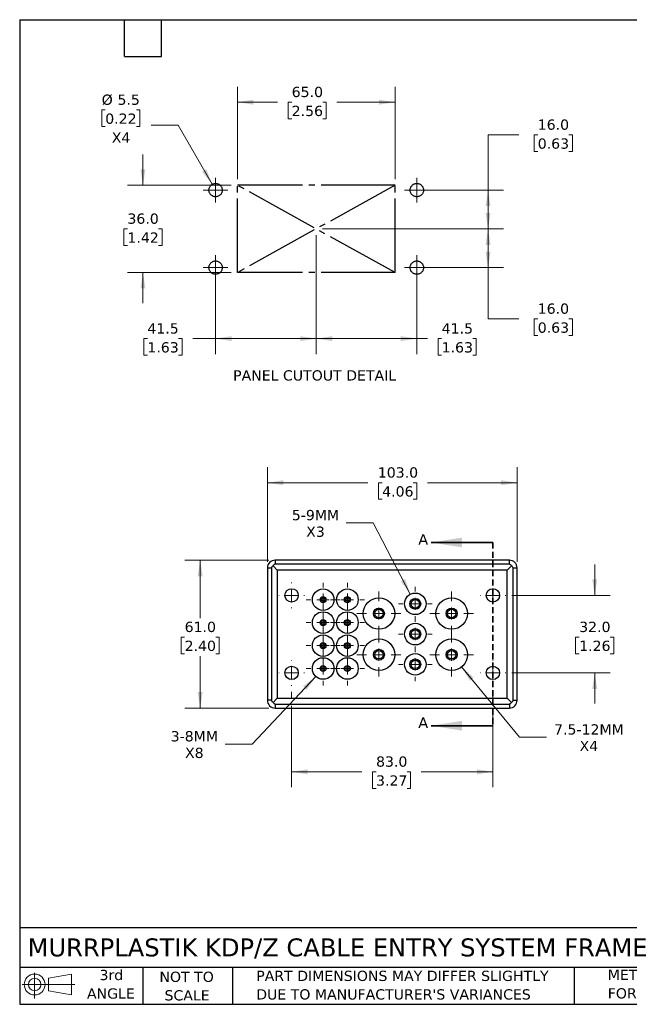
# Model space of a CAD drawing. Header units: millimetres. Extents: x 13 to 546, y 13 to 419.
# Tile 1 of 2: x 13 to 264, y 13 to 419. Entities that reach past the tile are written whole.
import ezdxf

# ---------------------------------------------------------------- set-up
doc = ezdxf.new("R2010")
doc.units = ezdxf.units.MM
doc.header["$LTSCALE"] = 2
for name, pattern in [('SLD-Center', [19.05, 15.24, -1.27, 1.27, -1.27]), ('SLD-Dashed', [1.905, 1.27, -0.635]), ('SLD-Solid', [0])]:
    doc.linetypes.add(name, pattern=pattern)
doc.layers.add('CENTER', color=40, linetype='SLD-Center')
doc.layers.add('TEXT', color=140, linetype='SLD-Solid', lineweight=25)
doc.styles.add('SLDTEXTSTYLE0', font='VERDANA.TTF')
doc.dimstyles.new('SLDDIMSTYLE0', dxfattribs={"dimtxt": 4.316016, "dimasz": 6.604, "dimexe": 0, "dimexo": 0.0625, "dimgap": 1.079004, "dimtad": 0, "dimtih": 1, "dimtoh": 1, "dimrnd": 1e-09, "dimzin": 4, "dimdsep": 46, "dimtxsty": 'SLDTEXTSTYLE0', "dimsah": 1, "dimcen": 0.09, "dimadec": 0, "dimazin": 1, "dimtfac": 1, "dimtmove": 0, "dimatfit": 0, "dimfxl": 0, "dimfrac": 2, "dimtolj": 1, "dimtzin": 12, "dimarcsym": 0})
doc.dimstyles.new('SLDDIMSTYLE1', dxfattribs={"dimtxt": 4.316016, "dimasz": 6.604, "dimexe": 0, "dimexo": 0.0625, "dimgap": 1.079004, "dimtad": 0, "dimtih": 1, "dimtoh": 1, "dimrnd": 1e-09, "dimzin": 4, "dimdsep": 46, "dimtxsty": 'SLDTEXTSTYLE0', "dimsah": 1, "dimcen": 0.09, "dimadec": 0, "dimazin": 1, "dimtfac": 1, "dimtofl": 0, "dimtmove": 0, "dimatfit": 3, "dimfxl": 0, "dimfrac": 2, "dimtolj": 1, "dimtzin": 12, "dimarcsym": 0})
doc.dimstyles.new('SLDDIMSTYLE2', dxfattribs={"dimtxt": 4.316016, "dimasz": 6.604, "dimexe": 0, "dimexo": 0.0625, "dimgap": 1.079004, "dimtad": 0, "dimtih": 1, "dimtoh": 1, "dimrnd": 1e-09, "dimzin": 12, "dimdsep": 46, "dimtxsty": 'SLDTEXTSTYLE0', "dimsah": 1, "dimcen": 0, "dimadec": 0, "dimazin": 3, "dimtfac": 1, "dimtofl": 0, "dimtmove": 0, "dimatfit": 3, "dimfxl": 0, "dimfrac": 2, "dimtolj": 1, "dimtzin": 12, "dimarcsym": 0})
doc.dimstyles.new('SLDDIMSTYLE3', dxfattribs={"dimtxt": 4.316016, "dimasz": 6.604, "dimexe": 0, "dimexo": 0.0625, "dimgap": 1.079004, "dimtad": 0, "dimtih": 1, "dimtoh": 1, "dimrnd": 1e-09, "dimzin": 12, "dimdsep": 46, "dimtxsty": 'SLDTEXTSTYLE0', "dimsah": 1, "dimcen": 0.09, "dimadec": 0, "dimazin": 3, "dimtfac": 1, "dimtofl": 0, "dimtmove": 0, "dimatfit": 3, "dimfxl": 0, "dimfrac": 2, "dimtolj": 1, "dimtzin": 12, "dimarcsym": 0})
doc.dimstyles.new('SLDDIMSTYLE4', dxfattribs={"dimtxt": 4.316016, "dimasz": 6.604, "dimexe": 0, "dimexo": 0.0625, "dimgap": 1.079004, "dimtad": 0, "dimtih": 1, "dimtoh": 1, "dimrnd": 1e-09, "dimzin": 12, "dimdsep": 46, "dimtxsty": 'SLDTEXTSTYLE0', "dimsah": 1, "dimcen": 0, "dimadec": 0, "dimazin": 3, "dimtfac": 1, "dimtofl": 0, "dimtmove": 0, "dimatfit": 3, "dimfxl": 0, "dimfrac": 2, "dimtolj": 1, "dimtzin": 12, "dimarcsym": 0})

# ---------------------------------------------------------------- blocks, each defined once
blk = doc.blocks.new('Block11')
at = {"color": 7, "linetype": 'SLD-Solid', "lineweight": 18}
for p, q in [((5.18, 10.62), (5.18, 0)), ((10.96, 8.33), (20.35, 10.06)), ((10.96, 3.19), (10.96, 8.33)), ((20.35, 10.06), (20.35, 1.46)), ((0, 5.76), (21.75, 5.76)), ((10.96, 3.19), (20.35, 1.46))]:
    blk.add_line(p, q, dxfattribs=at)
for radius in [4.3, 2.57]:
    blk.add_circle((5.18, 5.76), radius, dxfattribs=at)
blk = doc.blocks.new('Block12')
at = {"color": 7, "linetype": 'Continuous'}
blk.add_blockref('Block11', (0, 0), dxfattribs=at)
blk = doc.blocks.new('_D')
at = {"color": 7, "linetype": 'SLD-Solid', "lineweight": 0}
for p, q in [((63.53, 350.77), (63.53, 363.47)), ((99.93, 350.77), (57.18, 350.77)), ((57.12, 332.77), (55.67, 332.77)), ((55.67, 332.77), (55.67, 325.91)), ((69.95, 332.77), (71.4, 332.77)), ((71.4, 332.77), (71.4, 325.91)), ((55.67, 325.91), (57.12, 325.91)), ((71.4, 325.91), (69.95, 325.91)), ((99.93, 314.77), (57.18, 314.77)), ((63.53, 314.77), (63.53, 302.07))]:
    blk.add_line(p, q, dxfattribs=at)
at = {"color": 7, "linetype": 'SLD-Solid', "lineweight": 18}
for points in [[(63.53, 350.77), (64.55, 357.37), (62.52, 357.37)], [(63.53, 314.77), (62.52, 308.16), (64.55, 308.16)]]:
    blk.add_solid(points, dxfattribs=at)
at = {"color": 7, "linetype": 'SLD-Solid', "lineweight": 18, "char_height": 4.233, "attachment_point": 1, "style": 'SLDTEXTSTYLE0'}
for s, insert in [('36.0', (57.12, 339.11)), ('1.42', (57.12, 331.28))]:
    blk.add_mtext(s, dxfattribs=dict(at, insert=insert))
blk = doc.blocks.new('_D_1')
at = {"color": 7, "linetype": 'SLD-Solid', "lineweight": 0}
for p, q in [((102.47, 353.31), (102.47, 391.4)), ((167.47, 353.31), (167.47, 391.4)), ((102.47, 385.05), (119.01, 385.05)), ((124.86, 385.05), (123.41, 385.05)), ((123.41, 385.05), (123.41, 378.19)), ((137.69, 385.05), (139.14, 385.05)), ((139.14, 385.05), (139.14, 378.19)), ((167.47, 385.05), (143.54, 385.05)), ((123.41, 378.19), (124.86, 378.19)), ((139.14, 378.19), (137.69, 378.19))]:
    blk.add_line(p, q, dxfattribs=at)
at = {"color": 7, "linetype": 'SLD-Solid', "lineweight": 18}
for points in [[(102.47, 385.05), (109.07, 384.04), (109.07, 386.07)], [(167.47, 385.05), (160.87, 386.07), (160.87, 384.04)]]:
    blk.add_solid(points, dxfattribs=at)
at = {"color": 7, "linetype": 'SLD-Solid', "lineweight": 18, "char_height": 4.233, "attachment_point": 1, "style": 'SLDTEXTSTYLE0'}
for s, insert in [('65.0', (124.86, 391.4)), ('2.56', (124.86, 383.57))]:
    blk.add_mtext(s, dxfattribs=dict(at, insert=insert))
blk = doc.blocks.new('_D_2')
at = {"color": 7, "linetype": 'SLD-Solid', "lineweight": 0}
for p, q in [((47.97, 381.85), (46.52, 381.85)), ((46.52, 381.85), (46.52, 374.99)), ((60.8, 381.85), (62.25, 381.85)), ((62.25, 381.85), (62.25, 374.99)), ((46.52, 374.99), (47.97, 374.99)), ((62.25, 374.99), (60.8, 374.99)), ((77.99, 375.59), (66.87, 375.59)), ((92.09, 351.15), (77.99, 375.59))]:
    blk.add_line(p, q, dxfattribs=at)
at = {"color": 7, "linetype": 'SLD-Solid', "lineweight": 18}
blk.add_solid([(92.09, 351.15), (89.67, 357.38), (87.91, 356.36)], dxfattribs=at)
at = {"color": 7, "linetype": 'SLD-Solid', "lineweight": 18, "char_height": 4.233, "attachment_point": 1, "style": 'SLDTEXTSTYLE0'}
for s, insert in [('%%c', (46.51, 388.2)), ('5.5', (53.03, 388.2)), ('0.22', (47.97, 380.37)), ('X4', (50.66, 372.54))]:
    blk.add_mtext(s, dxfattribs=dict(at, insert=insert))
blk = doc.blocks.new('_D_3')
at = {"color": 7, "linetype": 'SLD-Solid', "lineweight": 0}
for p, q in [((134.97, 330.23), (134.97, 281.11)), ((93.47, 314.23), (93.47, 281.11)), ((65.35, 287.46), (63.9, 287.46)), ((63.9, 287.46), (63.9, 280.6)), ((78.18, 287.46), (79.63, 287.46)), ((79.63, 287.46), (79.63, 280.6)), ((93.47, 287.46), (84.03, 287.46)), ((134.97, 287.46), (93.47, 287.46)), ((63.9, 280.6), (65.35, 280.6)), ((79.63, 280.6), (78.18, 280.6))]:
    blk.add_line(p, q, dxfattribs=at)
at = {"color": 7, "linetype": 'SLD-Solid', "lineweight": 18}
for points in [[(93.47, 287.46), (100.07, 286.44), (100.07, 288.48)], [(134.97, 287.46), (128.37, 288.48), (128.37, 286.44)]]:
    blk.add_solid(points, dxfattribs=at)
at = {"color": 7, "linetype": 'SLD-Solid', "lineweight": 18, "char_height": 4.233, "attachment_point": 1, "style": 'SLDTEXTSTYLE0'}
for s, insert in [('41.5', (65.35, 293.8)), ('1.63', (65.35, 285.98))]:
    blk.add_mtext(s, dxfattribs=dict(at, insert=insert))
blk = doc.blocks.new('_D_4')
at = {"color": 7, "linetype": 'SLD-Solid', "lineweight": 0}
for p, q in [((134.97, 330.23), (134.97, 281.11)), ((176.47, 314.23), (176.47, 281.11)), ((134.97, 287.46), (176.47, 287.46)), ((176.47, 287.46), (180.86, 287.46)), ((186.71, 287.46), (185.26, 287.46)), ((185.26, 287.46), (185.26, 280.6)), ((199.54, 287.46), (200.99, 287.46)), ((200.99, 287.46), (200.99, 280.6)), ((185.26, 280.6), (186.71, 280.6)), ((200.99, 280.6), (199.54, 280.6))]:
    blk.add_line(p, q, dxfattribs=at)
at = {"color": 7, "linetype": 'SLD-Solid', "lineweight": 18}
for points in [[(134.97, 287.46), (141.57, 286.44), (141.57, 288.48)], [(176.47, 287.46), (169.87, 288.48), (169.87, 286.44)]]:
    blk.add_solid(points, dxfattribs=at)
at = {"color": 7, "linetype": 'SLD-Solid', "lineweight": 18, "char_height": 4.233, "attachment_point": 1, "style": 'SLDTEXTSTYLE0'}
for s, insert in [('41.5', (186.71, 293.8)), ('1.63', (186.71, 285.98))]:
    blk.add_mtext(s, dxfattribs=dict(at, insert=insert))
blk = doc.blocks.new('_D_5')
at = {"color": 7, "linetype": 'SLD-Solid', "lineweight": 0}
for p, q in [((218.55, 371.57), (205.85, 371.57)), ((205.85, 371.57), (205.85, 348.77)), ((226.33, 371.57), (224.88, 371.57)), ((224.88, 371.57), (224.88, 364.71)), ((239.16, 371.57), (240.61, 371.57)), ((240.61, 371.57), (240.61, 364.71)), ((224.88, 364.71), (226.33, 364.71)), ((240.61, 364.71), (239.16, 364.71)), ((179.01, 348.77), (212.2, 348.77)), ((205.85, 348.77), (205.85, 332.77)), ((137.51, 332.77), (212.2, 332.77))]:
    blk.add_line(p, q, dxfattribs=at)
at = {"color": 7, "linetype": 'SLD-Solid', "lineweight": 18}
for points in [[(205.85, 348.77), (204.83, 342.16), (206.86, 342.16)], [(205.85, 332.77), (206.86, 339.37), (204.83, 339.37)]]:
    blk.add_solid(points, dxfattribs=at)
at = {"color": 7, "linetype": 'SLD-Solid', "lineweight": 18, "char_height": 4.233, "attachment_point": 1, "style": 'SLDTEXTSTYLE0'}
for s, insert in [('16.0', (226.33, 377.91)), ('0.63', (226.33, 370.09))]:
    blk.add_mtext(s, dxfattribs=dict(at, insert=insert))
blk = doc.blocks.new('_D_6')
at = {"color": 7, "linetype": 'SLD-Solid', "lineweight": 0}
for p, q in [((137.51, 332.77), (212.2, 332.77)), ((205.85, 332.77), (205.85, 316.77)), ((179.01, 316.77), (212.2, 316.77)), ((205.85, 295.62), (205.85, 316.77)), ((218.55, 295.62), (205.85, 295.62)), ((226.33, 295.62), (224.88, 295.62)), ((224.88, 295.62), (224.88, 288.76)), ((239.16, 295.62), (240.61, 295.62)), ((240.61, 295.62), (240.61, 288.76)), ((224.88, 288.76), (226.33, 288.76)), ((240.61, 288.76), (239.16, 288.76))]:
    blk.add_line(p, q, dxfattribs=at)
at = {"color": 7, "linetype": 'SLD-Solid', "lineweight": 18}
for points in [[(205.85, 332.77), (204.83, 326.16), (206.86, 326.16)], [(205.85, 316.77), (206.86, 323.37), (204.83, 323.37)]]:
    blk.add_solid(points, dxfattribs=at)
at = {"color": 7, "linetype": 'SLD-Solid', "lineweight": 18, "char_height": 4.233, "attachment_point": 1, "style": 'SLDTEXTSTYLE0'}
for s, insert in [('16.0', (226.33, 301.96)), ('0.63', (226.33, 294.13))]:
    blk.add_mtext(s, dxfattribs=dict(at, insert=insert))
blk = doc.blocks.new('SW_CENTERMARKSYMBOL_0')
at = {"color": 0, "linetype": 'SLD-Solid', "lineweight": 18}
for q in [(0, 5.08), (-5.08, 0), (0, -5.08), (5.08, 0)]:
    blk.add_line((0, 0), q, dxfattribs=at)
blk = doc.blocks.new('SW_CENTERMARKSYMBOL_1')
at = {"color": 0, "linetype": 'SLD-Solid', "lineweight": 18}
for q in [(0, 5.08), (-5.08, 0), (0, -5.08), (5.08, 0)]:
    blk.add_line((0, 0), q, dxfattribs=at)
blk = doc.blocks.new('SW_CENTERMARKSYMBOL_2')
at = {"color": 0, "linetype": 'SLD-Solid', "lineweight": 18}
for q in [(0, 5.08), (-5.08, 0), (0, -5.08), (5.08, 0)]:
    blk.add_line((0, 0), q, dxfattribs=at)
blk = doc.blocks.new('SW_CENTERMARKSYMBOL_3')
at = {"color": 0, "linetype": 'SLD-Solid', "lineweight": 18}
for q in [(0, 5.08), (-5.08, 0), (0, -5.08), (5.08, 0)]:
    blk.add_line((0, 0), q, dxfattribs=at)
blk = doc.blocks.new('_D_7')
at = {"color": 7, "linetype": 'SLD-Solid', "lineweight": 0}
for p, q in [((249.84, 181.5), (249.84, 194.2)), ((215.67, 181.5), (256.19, 181.5)), ((243.42, 164.26), (241.97, 164.26)), ((241.97, 164.26), (241.97, 157.4)), ((256.25, 164.26), (257.7, 164.26)), ((257.7, 164.26), (257.7, 157.4)), ((241.97, 157.4), (243.42, 157.4)), ((257.7, 157.4), (256.25, 157.4)), ((215.67, 149.5), (256.19, 149.5)), ((249.84, 149.5), (249.84, 136.8))]:
    blk.add_line(p, q, dxfattribs=at)
at = {"color": 7, "linetype": 'SLD-Solid', "lineweight": 18}
for points in [[(249.84, 181.5), (250.85, 188.11), (248.82, 188.11)], [(249.84, 149.5), (248.82, 142.9), (250.85, 142.9)]]:
    blk.add_solid(points, dxfattribs=at)
at = {"color": 7, "linetype": 'SLD-Solid', "lineweight": 18, "char_height": 4.233, "attachment_point": 1, "style": 'SLDTEXTSTYLE0'}
for s, insert in [('32.0', (243.42, 170.6)), ('1.26', (243.42, 162.78))]:
    blk.add_mtext(s, dxfattribs=dict(at, insert=insert))
blk = doc.blocks.new('_D_8')
at = {"color": 7, "linetype": 'SLD-Solid', "lineweight": 0}
for p, q in [((124.84, 141.67), (124.84, 138.98)), ((207.84, 141.67), (207.84, 137.77)), ((124.84, 135.93), (124.84, 102.32)), ((207.84, 134.73), (207.84, 102.32)), ((124.84, 108.67), (153.8, 108.67)), ((159.65, 108.67), (158.2, 108.67)), ((158.2, 108.67), (158.2, 101.81)), ((172.47, 108.67), (173.92, 108.67)), ((173.92, 108.67), (173.92, 101.81)), ((207.84, 108.67), (178.32, 108.67)), ((158.2, 101.81), (159.65, 101.81)), ((173.92, 101.81), (172.47, 101.81))]:
    blk.add_line(p, q, dxfattribs=at)
at = {"color": 7, "linetype": 'SLD-Solid', "lineweight": 18}
for points in [[(124.84, 108.67), (131.44, 107.65), (131.44, 109.68)], [(207.84, 108.67), (201.23, 109.68), (201.23, 107.65)]]:
    blk.add_solid(points, dxfattribs=at)
at = {"color": 7, "linetype": 'SLD-Solid', "lineweight": 18, "char_height": 4.233, "attachment_point": 1, "style": 'SLDTEXTSTYLE0'}
for s, insert in [('83.0', (159.65, 115.01)), ('3.27', (159.65, 107.19))]:
    blk.add_mtext(s, dxfattribs=dict(at, insert=insert))
blk = doc.blocks.new('_D_9')
at = {"color": 7, "linetype": 'SLD-Solid', "lineweight": 0}
for p, q in [((115.5, 196), (80.77, 196)), ((87.12, 196), (87.12, 172.09)), ((80.71, 164.26), (79.26, 164.26)), ((79.26, 164.26), (79.26, 157.4)), ((93.54, 164.26), (94.99, 164.26)), ((94.99, 164.26), (94.99, 157.4)), ((79.26, 157.4), (80.71, 157.4)), ((87.12, 135), (87.12, 156.44)), ((94.99, 157.4), (93.54, 157.4)), ((115.5, 135), (80.77, 135))]:
    blk.add_line(p, q, dxfattribs=at)
at = {"color": 7, "linetype": 'SLD-Solid', "lineweight": 18}
for points in [[(87.12, 196), (86.11, 189.4), (88.14, 189.4)], [(87.12, 135), (88.14, 141.61), (86.11, 141.61)]]:
    blk.add_solid(points, dxfattribs=at)
at = {"color": 7, "linetype": 'SLD-Solid', "lineweight": 18, "char_height": 4.233, "attachment_point": 1, "style": 'SLDTEXTSTYLE0'}
for s, insert in [('61.0', (80.71, 170.6)), ('2.40', (80.71, 162.78))]:
    blk.add_mtext(s, dxfattribs=dict(at, insert=insert))
blk = doc.blocks.new('_D_10')
at = {"color": 7, "linetype": 'SLD-Solid', "lineweight": 0}
for p, q in [((114.84, 195.33), (114.84, 234.35)), ((217.84, 195.33), (217.84, 234.35)), ((114.84, 228), (156.33, 228)), ((162.18, 228), (160.73, 228)), ((160.73, 228), (160.73, 221.14)), ((175, 228), (176.45, 228)), ((176.45, 228), (176.45, 221.14)), ((217.84, 228), (180.85, 228)), ((160.73, 221.14), (162.18, 221.14)), ((176.45, 221.14), (175, 221.14))]:
    blk.add_line(p, q, dxfattribs=at)
at = {"color": 7, "linetype": 'SLD-Solid', "lineweight": 18}
for points in [[(114.84, 228), (121.44, 226.99), (121.44, 229.02)], [(217.84, 228), (211.23, 229.02), (211.23, 226.99)]]:
    blk.add_solid(points, dxfattribs=at)
at = {"color": 7, "linetype": 'SLD-Solid', "lineweight": 18, "char_height": 4.233, "attachment_point": 1, "style": 'SLDTEXTSTYLE0'}
for s, insert in [('103.0', (160.38, 234.34)), ('4.06', (162.18, 226.52))]:
    blk.add_mtext(s, dxfattribs=dict(at, insert=insert))
blk = doc.blocks.new('_D_11')
at = {"color": 7, "linetype": 'SLD-Solid', "lineweight": 0}
for p, q in [((134.79, 148.06), (108.51, 120.07)), ((108.51, 120.07), (97.4, 120.07))]:
    blk.add_line(p, q, dxfattribs=at)
at = {"color": 7, "linetype": 'SLD-Solid', "lineweight": 18}
blk.add_solid([(134.79, 148.06), (129.53, 143.94), (131.01, 142.55)], dxfattribs=at)
at = {"color": 7, "linetype": 'SLD-Solid', "lineweight": 18, "char_height": 4.233, "attachment_point": 1, "style": 'SLDTEXTSTYLE0'}
for s, insert in [('3-8MM', (74.96, 125.45)), ('X8', (80.87, 118.59))]:
    blk.add_mtext(s, dxfattribs=dict(at, insert=insert))
blk = doc.blocks.new('_D_12')
at = {"color": 7, "linetype": 'SLD-Solid', "lineweight": 0}
for p, q in [((194.95, 151.97), (218.77, 122.9)), ((218.77, 122.9), (229.88, 122.9))]:
    blk.add_line(p, q, dxfattribs=at)
at = {"color": 7, "linetype": 'SLD-Solid', "lineweight": 18}
blk.add_solid([(194.95, 151.97), (198.35, 146.22), (199.93, 147.51)], dxfattribs=at)
at = {"color": 7, "linetype": 'SLD-Solid', "lineweight": 18, "char_height": 4.233, "attachment_point": 1, "style": 'SLDTEXTSTYLE0'}
for s, insert in [('7.5-12MM', (233.06, 128.28)), ('X4', (243.58, 121.42))]:
    blk.add_mtext(s, dxfattribs=dict(at, insert=insert))
blk = doc.blocks.new('_D_13')
at = {"color": 7, "linetype": 'SLD-Solid', "lineweight": 0}
for p, q in [((158.47, 211.37), (147.36, 211.37)), ((173.78, 181.95), (158.47, 211.37))]:
    blk.add_line(p, q, dxfattribs=at)
at = {"color": 7, "linetype": 'SLD-Solid', "lineweight": 18}
blk.add_solid([(173.78, 181.95), (171.64, 188.28), (169.83, 187.34)], dxfattribs=at)
at = {"color": 7, "linetype": 'SLD-Solid', "lineweight": 18, "char_height": 4.233, "attachment_point": 1, "style": 'SLDTEXTSTYLE0'}
for s, insert in [('5-9MM', (124.93, 216.75)), ('X3', (130.83, 209.89))]:
    blk.add_mtext(s, dxfattribs=dict(at, insert=insert))
blk = doc.blocks.new('SW_CENTERMARKSYMBOL_4')
at = {"color": 0, "linetype": 'SLD-Solid', "lineweight": 18}
for p, q in [((0, 5.08), (0, 5.29)), ((-5.08, 0), (-5.29, 0)), ((0, 0), (-2.54, 0)), ((0, 0), (0, 2.54)), ((0, 0), (0, -2.54)), ((0, 0), (2.54, 0)), ((5.08, 0), (5.29, 0)), ((0, -5.08), (0, -5.29))]:
    blk.add_line(p, q, dxfattribs=at)
blk = doc.blocks.new('SW_CENTERMARKSYMBOL_5')
at = {"color": 0, "linetype": 'SLD-Solid', "lineweight": 18}
for p, q in [((0, 5.08), (0, 5.29)), ((-5.08, 0), (-5.29, 0)), ((0, 0), (-2.54, 0)), ((0, 0), (0, 2.54)), ((0, 0), (0, -2.54)), ((0, 0), (2.54, 0)), ((5.08, 0), (5.29, 0)), ((0, -5.08), (0, -5.29))]:
    blk.add_line(p, q, dxfattribs=at)
blk = doc.blocks.new('SW_CENTERMARKSYMBOL_6')
at = {"color": 0, "linetype": 'SLD-Solid', "lineweight": 18}
for p, q in [((0, 5.08), (0, 5.29)), ((-5.08, 0), (-5.29, 0)), ((0, 0), (-2.54, 0)), ((0, 0), (0, 2.54)), ((0, 0), (0, -2.54)), ((0, 0), (2.54, 0)), ((5.08, 0), (5.29, 0)), ((0, -5.08), (0, -5.29))]:
    blk.add_line(p, q, dxfattribs=at)
blk = doc.blocks.new('SW_CENTERMARKSYMBOL_7')
at = {"color": 0, "linetype": 'SLD-Solid', "lineweight": 18}
for p, q in [((0, 5.08), (0, 5.29)), ((-5.08, 0), (-5.29, 0)), ((0, 0), (-2.54, 0)), ((0, 0), (0, 2.54)), ((0, 0), (0, -2.54)), ((0, 0), (2.54, 0)), ((5.08, 0), (5.29, 0)), ((0, -5.08), (0, -5.29))]:
    blk.add_line(p, q, dxfattribs=at)
blk = doc.blocks.new('SW_CENTERMARKSYMBOL_8')
at = {"color": 0, "linetype": 'SLD-Solid', "lineweight": 18}
for p, q in [((0, 5.08), (0, 6.99)), ((-5.08, 0), (-6.99, 0)), ((0, 0), (-2.54, 0)), ((0, 0), (0, 2.54)), ((0, 0), (0, -2.54)), ((0, 0), (2.54, 0)), ((5.08, 0), (6.99, 0)), ((0, -5.08), (0, -6.99))]:
    blk.add_line(p, q, dxfattribs=at)
blk = doc.blocks.new('SW_CENTERMARKSYMBOL_9')
at = {"color": 0, "linetype": 'SLD-Solid', "lineweight": 18}
for p, q in [((0, 5.08), (0, 6.99)), ((-5.08, 0), (-6.99, 0)), ((0, 0), (-2.54, 0)), ((0, 0), (0, 2.54)), ((0, 0), (0, -2.54)), ((0, 0), (2.54, 0)), ((5.08, 0), (6.99, 0)), ((0, -5.08), (0, -6.99))]:
    blk.add_line(p, q, dxfattribs=at)
blk = doc.blocks.new('SW_CENTERMARKSYMBOL_10')
at = {"color": 0, "linetype": 'SLD-Solid', "lineweight": 18}
for p, q in [((0, 5.08), (0, 6.99)), ((-5.08, 0), (-6.99, 0)), ((0, 0), (-2.54, 0)), ((0, 0), (0, 2.54)), ((0, 0), (0, -2.54)), ((0, 0), (2.54, 0)), ((5.08, 0), (6.99, 0)), ((0, -5.08), (0, -6.99))]:
    blk.add_line(p, q, dxfattribs=at)
blk = doc.blocks.new('SW_CENTERMARKSYMBOL_11')
at = {"color": 0, "linetype": 'SLD-Solid', "lineweight": 18}
for p, q in [((0, 5.08), (0, 6.99)), ((-5.08, 0), (-6.99, 0)), ((0, 0), (-2.54, 0)), ((0, 0), (0, 2.54)), ((0, 0), (0, -2.54)), ((0, 0), (2.54, 0)), ((5.08, 0), (6.99, 0)), ((0, -5.08), (0, -6.99))]:
    blk.add_line(p, q, dxfattribs=at)
blk = doc.blocks.new('SW_CENTERMARKSYMBOL_12')
at = {"color": 0, "linetype": 'SLD-Solid', "lineweight": 18}
for p, q in [((0, 5.08), (0, 6.99)), ((-5.08, 0), (-6.99, 0)), ((0, 0), (-2.54, 0)), ((0, 0), (0, 2.54)), ((0, 0), (0, -2.54)), ((0, 0), (2.54, 0)), ((5.08, 0), (6.99, 0)), ((0, -5.08), (0, -6.99))]:
    blk.add_line(p, q, dxfattribs=at)
blk = doc.blocks.new('SW_CENTERMARKSYMBOL_13')
at = {"color": 0, "linetype": 'SLD-Solid', "lineweight": 18}
for p, q in [((0, 5.08), (0, 6.99)), ((-5.08, 0), (-6.99, 0)), ((0, 0), (-2.54, 0)), ((0, 0), (0, 2.54)), ((0, 0), (0, -2.54)), ((0, 0), (2.54, 0)), ((5.08, 0), (6.99, 0)), ((0, -5.08), (0, -6.99))]:
    blk.add_line(p, q, dxfattribs=at)
blk = doc.blocks.new('SW_CENTERMARKSYMBOL_14')
at = {"color": 0, "linetype": 'SLD-Solid', "lineweight": 18}
for p, q in [((0, 5.08), (0, 6.99)), ((-5.08, 0), (-6.99, 0)), ((0, 0), (-2.54, 0)), ((0, 0), (0, 2.54)), ((0, 0), (0, -2.54)), ((0, 0), (2.54, 0)), ((5.08, 0), (6.99, 0)), ((0, -5.08), (0, -6.99))]:
    blk.add_line(p, q, dxfattribs=at)
blk = doc.blocks.new('SW_CENTERMARKSYMBOL_15')
at = {"color": 0, "linetype": 'SLD-Solid', "lineweight": 18}
for p, q in [((0, 5.08), (0, 6.99)), ((-5.08, 0), (-6.99, 0)), ((0, 0), (-2.54, 0)), ((0, 0), (0, 2.54)), ((0, 0), (0, -2.54)), ((0, 0), (2.54, 0)), ((5.08, 0), (6.99, 0)), ((0, -5.08), (0, -6.99))]:
    blk.add_line(p, q, dxfattribs=at)
blk = doc.blocks.new('SW_CENTERMARKSYMBOL_16')
at = {"color": 0, "linetype": 'SLD-Solid', "lineweight": 18}
for p, q in [((0, 5.08), (0, 6.99)), ((-5.08, 0), (-6.99, 0)), ((0, 0), (-2.54, 0)), ((0, 0), (0, 2.54)), ((0, 0), (0, -2.54)), ((0, 0), (2.54, 0)), ((5.08, 0), (6.99, 0)), ((0, -5.08), (0, -6.99))]:
    blk.add_line(p, q, dxfattribs=at)
blk = doc.blocks.new('SW_CENTERMARKSYMBOL_17')
at = {"color": 0, "linetype": 'SLD-Solid', "lineweight": 18}
for p, q in [((0, 5.08), (0, 6.99)), ((-5.08, 0), (-6.99, 0)), ((0, 0), (-2.54, 0)), ((0, 0), (0, 2.54)), ((0, 0), (0, -2.54)), ((0, 0), (2.54, 0)), ((5.08, 0), (6.99, 0)), ((0, -5.08), (0, -6.99))]:
    blk.add_line(p, q, dxfattribs=at)
blk = doc.blocks.new('SW_CENTERMARKSYMBOL_18')
at = {"color": 0, "linetype": 'SLD-Solid', "lineweight": 18}
for p, q in [((0, 5.08), (0, 6.99)), ((-5.08, 0), (-6.99, 0)), ((0, 0), (-2.54, 0)), ((0, 0), (0, 2.54)), ((0, 0), (0, -2.54)), ((0, 0), (2.54, 0)), ((5.08, 0), (6.99, 0)), ((0, -5.08), (0, -6.99))]:
    blk.add_line(p, q, dxfattribs=at)
blk = doc.blocks.new('SW_CENTERMARKSYMBOL_19')
at = {"color": 0, "linetype": 'SLD-Solid', "lineweight": 18}
for p, q in [((0, 5.08), (0, 9.04)), ((-5.08, 0), (-9.04, 0)), ((0, 0), (-2.54, 0)), ((0, 0), (0, 2.54)), ((0, 0), (0, -2.54)), ((0, 0), (2.54, 0)), ((5.08, 0), (9.04, 0)), ((0, -5.08), (0, -9.04))]:
    blk.add_line(p, q, dxfattribs=at)
blk = doc.blocks.new('SW_CENTERMARKSYMBOL_20')
at = {"color": 0, "linetype": 'SLD-Solid', "lineweight": 18}
for p, q in [((0, 5.08), (0, 9.04)), ((-5.08, 0), (-9.04, 0)), ((0, 0), (-2.54, 0)), ((0, 0), (0, 2.54)), ((0, 0), (0, -2.54)), ((0, 0), (2.54, 0)), ((5.08, 0), (9.04, 0)), ((0, -5.08), (0, -9.04))]:
    blk.add_line(p, q, dxfattribs=at)
blk = doc.blocks.new('SW_CENTERMARKSYMBOL_21')
at = {"color": 0, "linetype": 'SLD-Solid', "lineweight": 18}
for p, q in [((0, 5.08), (0, 9.04)), ((-5.08, 0), (-9.04, 0)), ((0, 0), (-2.54, 0)), ((0, 0), (0, 2.54)), ((0, 0), (0, -2.54)), ((0, 0), (2.54, 0)), ((5.08, 0), (9.04, 0)), ((0, -5.08), (0, -9.04))]:
    blk.add_line(p, q, dxfattribs=at)
blk = doc.blocks.new('SW_CENTERMARKSYMBOL_22')
at = {"color": 0, "linetype": 'SLD-Solid', "lineweight": 18}
for p, q in [((0, 5.08), (0, 9.04)), ((-5.08, 0), (-9.04, 0)), ((0, 0), (-2.54, 0)), ((0, 0), (0, 2.54)), ((0, 0), (0, -2.54)), ((0, 0), (2.54, 0)), ((5.08, 0), (9.04, 0)), ((0, -5.08), (0, -9.04))]:
    blk.add_line(p, q, dxfattribs=at)

msp = doc.modelspace()

# ---------------------------------------------------------------- linework, layer by layer
at = {"color": 7, "linetype": 'SLD-Solid', "lineweight": 35}
for p, q in [((207.835, 203.321), (182.435, 203.321)), ((207.835, 127.681), (182.435, 127.681))]:
    msp.add_line(p, q, dxfattribs=at)
at = {"color": 7, "linetype": 'SLD-Dashed', "lineweight": 35}
msp.add_line((207.835, 203.321), (207.835, 127.681), dxfattribs=at)
for p, q in [((118.043, 196.001), (118.043, 194.352)), ((214.627, 196.001), (118.043, 196.001)), ((214.627, 194.352), (214.627, 196.001)), ((114.835, 192.793), (116.484, 192.793)), ((114.835, 192.793), (114.835, 138.209)), ((116.484, 192.793), (116.484, 138.209)), ((117.157, 193.68), (118.897, 191.939)), ((214.627, 194.352), (118.043, 194.352)), ((118.897, 191.939), (118.897, 139.063)), ((213.773, 191.939), (118.897, 191.939)), ((213.773, 191.939), (215.513, 193.68)), ((213.773, 139.063), (213.773, 191.939)), ((216.186, 138.209), (216.186, 192.793)), ((216.186, 192.793), (217.835, 192.793)), ((217.835, 138.209), (217.835, 192.793)), ((116.484, 138.209), (114.835, 138.209)), ((118.897, 139.063), (117.157, 137.323)), ((118.897, 139.063), (213.773, 139.063)), ((213.773, 139.063), (215.513, 137.323)), ((216.186, 138.209), (217.835, 138.209)), ((118.043, 136.65), (214.627, 136.65)), ((118.043, 136.65), (118.043, 135.001)), ((118.043, 135.001), (214.627, 135.001)), ((214.627, 136.65), (214.627, 135.001))]:
    msp.add_line(p, q)
for centre, radius in [((124.835, 181.501), 2.75), ((137.835, 179.701), 4.45), ((147.835, 179.701), 4.45), ((207.835, 181.501), 2.75), ((137.835, 179.701), 1.25), ((137.835, 179.701), 0.75), ((147.835, 179.701), 1.25), ((147.835, 179.701), 0.75), ((160.835, 174.001), 6.5), ((175.835, 178.001), 4.45), ((175.835, 178.001), 2.25), ((175.835, 178.001), 1.75), ((190.835, 174.001), 6.5), ((160.835, 174.001), 2.25), ((160.835, 174.001), 1.75), ((190.835, 174.001), 2.25), ((190.835, 174.001), 1.75), ((137.835, 170.251), 4.45), ((137.835, 170.251), 1.25), ((137.835, 170.251), 0.75), ((147.835, 170.251), 4.45), ((147.835, 170.251), 1.25), ((147.835, 170.251), 0.75), ((175.835, 165.501), 4.45), ((175.835, 165.501), 2.25), ((175.835, 165.501), 1.75), ((137.835, 160.751), 4.45), ((147.835, 160.751), 4.45), ((160.835, 157.001), 6.5), ((190.835, 157.001), 6.5), ((137.835, 160.751), 1.25), ((137.835, 160.751), 0.75), ((147.835, 160.751), 1.25), ((147.835, 160.751), 0.75), ((160.835, 157.001), 2.25), ((160.835, 157.001), 1.75), ((190.835, 157.001), 2.25), ((190.835, 157.001), 1.75), ((137.835, 151.301), 4.45), ((147.835, 151.301), 4.45), ((175.835, 153.001), 4.45), ((175.835, 153.001), 2.25), ((175.835, 153.001), 1.75), ((124.835, 149.501), 2.75), ((137.835, 151.301), 1.25), ((137.835, 151.301), 0.75), ((147.835, 151.301), 1.25), ((147.835, 151.301), 0.75), ((207.835, 149.501), 2.75)]:
    msp.add_circle(centre, radius)
for centre, start, end in [((118.043, 192.793), 90, 180), ((214.627, 192.793), 0, 90), ((118.043, 138.209), 180, 270), ((214.627, 138.209), 270, 0)]:
    msp.add_arc(centre, 3.208, start, end)
for points, knots in [([(117.157, 193.68), (116.98, 193.568), (116.842, 193.431), (116.675, 193.205), (116.627, 193.126), (116.565, 193.004), (116.547, 192.963), (116.521, 192.901), (116.513, 192.88), (116.501, 192.849), (116.498, 192.838), (116.492, 192.822), (116.49, 192.817), (116.488, 192.809), (116.487, 192.806), (116.485, 192.801), (116.484, 192.798), (116.484, 192.793)], [0, 0, 0, 0, 0.5, 0.5, 0.75, 0.75, 0.875, 0.875, 0.9375, 0.9375, 0.96875, 0.96875, 0.984375, 0.984375, 0.9921875, 0.9921875, 1, 1, 1, 1]), ([(118.043, 194.352), (118.039, 194.352), (118.036, 194.351), (118.03, 194.35), (118.028, 194.349), (118.019, 194.346), (118.014, 194.344), (117.998, 194.339), (117.988, 194.335), (117.956, 194.324), (117.935, 194.316), (117.873, 194.29), (117.832, 194.271), (117.711, 194.21), (117.633, 194.162), (117.408, 193.997), (117.269, 193.856), (117.157, 193.68)], [0, 0, 0, 0, 0.0078125, 0.0078125, 0.015625, 0.015625, 0.03125, 0.03125, 0.0625, 0.0625, 0.125, 0.125, 0.25, 0.25, 0.5, 0.5, 1, 1, 1, 1]), ([(215.513, 193.68), (215.402, 193.856), (215.265, 193.995), (215.039, 194.161), (214.96, 194.21), (214.838, 194.271), (214.797, 194.29), (214.735, 194.316), (214.714, 194.324), (214.683, 194.335), (214.672, 194.339), (214.656, 194.344), (214.651, 194.346), (214.643, 194.349), (214.64, 194.35), (214.634, 194.351), (214.632, 194.352), (214.627, 194.352)], [0, 0, 0, 0, 0.5, 0.5, 0.75, 0.75, 0.875, 0.875, 0.9375, 0.9375, 0.96875, 0.96875, 0.984375, 0.984375, 0.9921875, 0.9921875, 1, 1, 1, 1]), ([(216.186, 192.793), (216.186, 192.798), (216.185, 192.801), (216.184, 192.806), (216.183, 192.809), (216.18, 192.817), (216.178, 192.822), (216.173, 192.838), (216.169, 192.849), (216.158, 192.88), (216.15, 192.901), (216.124, 192.963), (216.105, 193.004), (216.044, 193.125), (215.996, 193.204), (215.831, 193.428), (215.69, 193.568), (215.513, 193.68)], [0, 0, 0, 0, 0.0078125, 0.0078125, 0.015625, 0.015625, 0.03125, 0.03125, 0.0625, 0.0625, 0.125, 0.125, 0.25, 0.25, 0.5, 0.5, 1, 1, 1, 1]), ([(116.484, 138.209), (116.484, 138.205), (116.485, 138.202), (116.487, 138.196), (116.488, 138.194), (116.49, 138.186), (116.492, 138.18), (116.498, 138.164), (116.501, 138.154), (116.513, 138.122), (116.521, 138.102), (116.546, 138.039), (116.565, 137.998), (116.627, 137.877), (116.674, 137.799), (116.839, 137.574), (116.98, 137.435), (117.157, 137.323)], [0, 0, 0, 0, 0.0078125, 0.0078125, 0.015625, 0.015625, 0.03125, 0.03125, 0.0625, 0.0625, 0.125, 0.125, 0.25, 0.25, 0.5, 0.5, 1, 1, 1, 1]), ([(215.513, 137.323), (215.69, 137.435), (215.829, 137.571), (215.995, 137.798), (216.044, 137.877), (216.105, 137.998), (216.124, 138.039), (216.15, 138.101), (216.158, 138.122), (216.169, 138.154), (216.173, 138.164), (216.178, 138.18), (216.18, 138.186), (216.183, 138.194), (216.184, 138.196), (216.185, 138.202), (216.186, 138.205), (216.186, 138.209)], [0, 0, 0, 0, 0.5, 0.5, 0.75, 0.75, 0.875, 0.875, 0.9375, 0.9375, 0.96875, 0.96875, 0.984375, 0.984375, 0.9921875, 0.9921875, 1, 1, 1, 1]), ([(117.157, 137.323), (117.269, 137.146), (117.405, 137.008), (117.632, 136.841), (117.711, 136.793), (117.832, 136.731), (117.873, 136.713), (117.935, 136.687), (117.956, 136.679), (117.988, 136.667), (117.998, 136.664), (118.014, 136.658), (118.019, 136.656), (118.028, 136.654), (118.03, 136.653), (118.036, 136.651), (118.039, 136.65), (118.043, 136.65)], [0, 0, 0, 0, 0.5, 0.5, 0.75, 0.75, 0.875, 0.875, 0.9375, 0.9375, 0.96875, 0.96875, 0.984375, 0.984375, 0.9921875, 0.9921875, 1, 1, 1, 1]), ([(214.627, 136.65), (214.632, 136.65), (214.634, 136.651), (214.64, 136.653), (214.643, 136.654), (214.651, 136.656), (214.656, 136.658), (214.672, 136.664), (214.683, 136.667), (214.714, 136.679), (214.735, 136.687), (214.797, 136.713), (214.838, 136.731), (214.959, 136.793), (215.038, 136.84), (215.262, 137.006), (215.402, 137.146), (215.513, 137.323)], [0, 0, 0, 0, 0.0078125, 0.0078125, 0.015625, 0.015625, 0.03125, 0.03125, 0.0625, 0.0625, 0.125, 0.125, 0.25, 0.25, 0.5, 0.5, 1, 1, 1, 1])]:
    msp.add_open_spline(points, degree=3, knots=knots)
at = {"color": 7, "linetype": 'SLD-Solid', "lineweight": 35}
for points in [[(182.435, 203.321), (195.135, 201.289), (195.135, 205.353)], [(182.435, 127.681), (195.135, 125.649), (195.135, 129.713)]]:
    msp.add_solid(points, dxfattribs=at)
at = {"layer": 'CENTER'}
for p, q in [((167.47, 350.766), (102.47, 350.766)), ((102.47, 314.766), (102.47, 350.766)), ((167.47, 314.766), (102.47, 350.766)), ((167.47, 350.766), (102.47, 314.766)), ((167.47, 314.766), (167.47, 350.766)), ((167.47, 314.766), (102.47, 314.766))]:
    msp.add_line(p, q, dxfattribs=at)
for centre in [(93.47, 348.766), (176.47, 348.766), (93.47, 316.766), (176.47, 316.766)]:
    msp.add_circle(centre, 2.75, dxfattribs=at)
at = {"layer": 'TEXT'}
for p, q in [((12.7, 419.1), (546.1, 419.1)), ((12.7, 419.1), (12.7, 12.7)), ((55.88, 403.86), (55.88, 419.1)), ((71.12, 403.86), (71.12, 419.1)), ((55.88, 403.86), (71.12, 403.86)), ((546.1, 44.252), (12.7, 44.252)), ((546.1, 27.94), (12.7, 27.94)), ((63.5, 27.94), (63.5, 12.7)), ((100.423, 27.94), (100.423, 12.7)), ((241.293, 27.94), (241.293, 12.7)), ((12.7, 12.7), (546.1, 12.7))]:
    msp.add_line(p, q, dxfattribs=at)

# ---------------------------------------------------------------- block references
at = {"color": 7, "linetype": 'Continuous', "lineweight": 0}
for name, p in [('SW_CENTERMARKSYMBOL_0', (93.47, 348.766)), ('SW_CENTERMARKSYMBOL_3', (176.47, 348.766)), ('SW_CENTERMARKSYMBOL_1', (93.47, 316.766)), ('SW_CENTERMARKSYMBOL_2', (176.47, 316.766)), ('SW_CENTERMARKSYMBOL_7', (124.835, 181.501)), ('SW_CENTERMARKSYMBOL_11', (137.835, 179.701)), ('SW_CENTERMARKSYMBOL_18', (147.835, 179.701)), ('SW_CENTERMARKSYMBOL_22', (160.835, 174.001)), ('SW_CENTERMARKSYMBOL_10', (175.835, 178.001)), ('SW_CENTERMARKSYMBOL_19', (190.835, 174.001)), ('SW_CENTERMARKSYMBOL_6', (207.835, 181.501)), ('SW_CENTERMARKSYMBOL_13', (137.835, 170.251)), ('SW_CENTERMARKSYMBOL_12', (147.835, 170.251)), ('SW_CENTERMARKSYMBOL_8', (175.835, 165.501)), ('SW_CENTERMARKSYMBOL_15', (137.835, 160.751)), ('SW_CENTERMARKSYMBOL_14', (147.835, 160.751)), ('SW_CENTERMARKSYMBOL_20', (160.835, 157.001)), ('SW_CENTERMARKSYMBOL_21', (190.835, 157.001)), ('SW_CENTERMARKSYMBOL_9', (175.835, 153.001)), ('SW_CENTERMARKSYMBOL_4', (124.835, 149.501)), ('SW_CENTERMARKSYMBOL_17', (137.835, 151.301)), ('SW_CENTERMARKSYMBOL_16', (147.835, 151.301)), ('SW_CENTERMARKSYMBOL_5', (207.835, 149.501))]:
    msp.add_blockref(name, p, dxfattribs=at)
at = {"layer": 'TEXT'}
msp.add_blockref('Block12', (13.676, 15.108), dxfattribs=at)

# ---------------------------------------------------------------- texts
at = {"color": 7, "linetype": 'Continuous', "lineweight": 0, "insert": (134.321, 274.395), "char_height": 4.23333, "attachment_point": 2, "style": 'SLDTEXTSTYLE0'}
msp.add_mtext('PANEL CUTOUT DETAIL', dxfattribs=at)
at = {"color": 7, "linetype": 'Continuous', "char_height": 4.316, "attachment_point": 1, "style": 'SLDTEXTSTYLE0'}
for insert in [(177.078, 206.75), (177.078, 131.11)]:
    msp.add_mtext('A', dxfattribs=dict(at, insert=insert))
at = {"layer": 'TEXT', "style": 'SLDTEXTSTYLE0'}
for s, insert, char_height, attachment_point in [('MURRPLASTIK KDP/Z CABLE ENTRY SYSTEM FRAME', (15.931, 39.889), 7.40833, 1), ('3rd', (50.493, 26.921), 4.2333, 2), ('NOT TO', (81.537, 26.172), 4.2333, 2), ('PART DIMENSIONS MAY DIFFER SLIGHTLY ', (110.239, 26.562), 4.23333, 1), ('METRIC UNITS USED ', (255.209, 26.992), 4.23333, 1), ('ANGLE', (50.298, 19.276), 4.2333, 2), ('SCALE', (81.729, 18.527), 4.2333, 2), ("DUE TO MANUFACTURER'S VARIANCES", (110.239, 18.917), 4.23333, 1), ('FOR PART DESIGN', (255.209, 19.347), 4.23333, 1)]:
    msp.add_mtext(s, dxfattribs=dict(at, insert=insert, char_height=char_height, attachment_point=attachment_point))

# ---------------------------------------------------------------- dimensions: what is measured, and where the dimension line sits
at = {"color": 7, "linetype": 'SLD-Solid', "lineweight": 18}
for base, p1, p2, dimstyle, picture, middle in [((102.47, 385.054), (167.47, 350.766), (102.47, 350.766), 'SLDDIMSTYLE1', '_D_1', (131.277, 385.054)), ((93.47, 287.46), (134.97, 332.766), (93.47, 316.766), 'SLDDIMSTYLE3', '_D_3', (71.766, 287.46)), ((176.47, 287.46), (134.97, 332.766), (176.47, 316.766), 'SLDDIMSTYLE3', '_D_4', (193.125, 287.46)), ((207.835, 108.668), (124.835, 144.211), (207.835, 144.211), 'SLDDIMSTYLE1', '_D_8', (166.062, 108.668))]:
    dim = msp.add_linear_dim(base=base, p1=p1, p2=p2, dimstyle=dimstyle, dxfattribs=at)
    dim.commit()
    dim.dimension.update_dxf_attribs({"geometry": picture, "text_midpoint": middle, "dimtype": 160})
dim = msp.add_diameter_dim_2p(p1=(94.845, 346.385), p2=(92.095, 351.148), text='<>\\PX4', dimstyle='SLDDIMSTYLE2', dxfattribs=at)
dim.commit()
dim.dimension.update_dxf_attribs({"geometry": '_D_2', "text_midpoint": (54.387, 377.816), "dimtype": 163})
for base, p1, p2, angle, dimstyle, picture, middle in [((205.847, 332.766), (176.47, 348.766), (134.97, 332.766), 90, 'SLDDIMSTYLE1', '_D_5', (205.847, 371.571)), ((63.533, 350.766), (102.47, 314.766), (102.47, 350.766), 90, 'SLDDIMSTYLE0', '_D', (63.533, 332.766)), ((205.847, 316.766), (134.97, 332.766), (176.47, 316.766), 90, 'SLDDIMSTYLE1', '_D_6', (205.847, 295.616)), ((217.835, 228.001), (114.835, 192.793), (217.835, 192.793), 0, 'SLDDIMSTYLE1', '_D_10', (168.59, 228.001)), ((87.123, 135.001), (118.043, 196.001), (118.043, 135.001), 90, 'SLDDIMSTYLE1', '_D_9', (87.123, 164.261)), ((249.835, 149.501), (213.125, 181.501), (213.125, 149.501), 90, 'SLDDIMSTYLE0', '_D_7', (249.835, 164.261))]:
    dim = msp.add_linear_dim(base=base, p1=p1, p2=p2, angle=angle, dimstyle=dimstyle, dxfattribs=at)
    dim.commit()
    dim.dimension.update_dxf_attribs({"geometry": picture, "text_midpoint": middle, "dimtype": 160})
for p1, p2, text, picture, middle in [((177.889, 174.054), (173.782, 181.949), '5-9MM\\PX3', '_D_13', (134.556, 211.374)), ((186.716, 162.03), (194.954, 151.973), '7.5-12MM\\PX4', '_D_12', (247.307, 122.901)), ((140.881, 154.545), (134.789, 148.057), '3-8MM\\PX8', '_D_11', (84.595, 120.072))]:
    dim = msp.add_diameter_dim_2p(p1=p1, p2=p2, text=text, dimstyle='SLDDIMSTYLE4', override={"dimpost": '<>'}, dxfattribs=at)
    dim.commit()
    dim.dimension.update_dxf_attribs({"geometry": picture, "text_midpoint": middle, "dimtype": 163})

doc.saveas('drawing.dxf')
